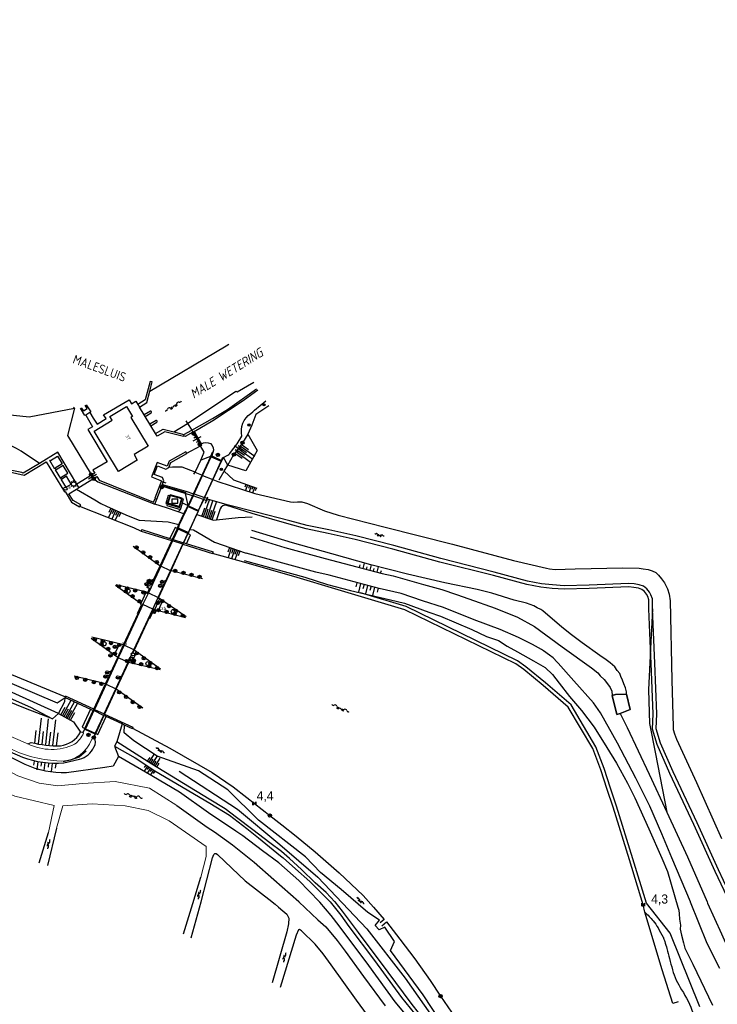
# Model space of a CAD drawing. Header units: millimetres. Extents: x 149344 to 154519, y 463794 to 476271.
# Tile 10 of 70: x 151473 to 151665, y 465972 to 466243. Entities that reach past the tile are written whole.
import ezdxf
from ezdxf.enums import TextEntityAlignment as Align

# ---------------------------------------------------------------- set-up
doc = ezdxf.new("R2010")
doc.units = ezdxf.units.MM
doc.header["$LTSCALE"] = 4
doc.layers.get('0').update_dxf_attribs({"color": 252, "linetype": 'CONTINUOUS'})
for name, color, linetype in [('Gebouw', 252, 'CONTINUOUS'), ('Huisnummer', 252, 'CONTINUOUS'), ('Kilometrering', 252, 'CONTINUOUS'), ('Straatnaam', 252, 'CONTINUOUS'), ('symbool talud', 252, 'CONTINUOUS'), ('symbool water', 252, 'CONTINUOUS'), ('Topografie', 252, 'CONTINUOUS'), ('Waternaam', 252, 'CONTINUOUS')]:
    doc.layers.add(name, color=color, linetype=linetype)
doc.styles.add('ISO', font='ISO')
doc.styles.add('rtw_iso', font='iso-rtw.shx')

# ---------------------------------------------------------------- blocks, each defined once
blk = doc.blocks.new('water6')
at = {"linetype": 'Continuous'}
for centre, start, end in [((0.16, 1.47), 129.7446, 230.2554), ((-0.47, 2.22), 309.7446, 50.2554), ((-0.47, 0.72), 309.7446, 50.2554), ((0.49, 0), 129.7446, 230.2554), ((-0.14, 0.75), 309.7446, 50.2554), ((0.16, -1.51), 129.7446, 230.2554), ((-0.47, -0.76), 309.7446, 50.2554), ((-0.47, -2.26), 309.7446, 50.2554), ((-0.14, -0.75), 309.7446, 50.2554)]:
    blk.add_arc(centre, 0.488, start, end, dxfattribs=at)
blk = doc.blocks.new('talud')
for p, q in [((0, 0.75), (0.5, 0.75)), ((0, 0.5), (1, 0.5)), ((0, 0.25), (0.5, 0.25)), ((0, 0), (1, 0)), ((0, -0.25), (0.5, -0.25)), ((0, -0.5), (1, -0.5)), ((0, -0.75), (0.5, -0.75))]:
    blk.add_line(p, q)
blk = doc.blocks.new('water4')
at = {"linetype": 'Continuous'}
for centre, start, end in [((-0.01, 0.75), 129.7446, 230.2554), ((-0.32, 1.12), 309.7446, 50.2554), ((-0.32, 0.37), 309.7446, 50.2554), ((0.32, 0.01), 129.7446, 230.2554), ((0, 0.38), 309.7446, 50.2554), ((-0.01, -0.74), 129.7446, 230.2554), ((-0.32, -0.37), 309.7446, 50.2554), ((-0.32, -1.12), 309.7446, 50.2554), ((0, -0.37), 309.7446, 50.2554)]:
    blk.add_arc(centre, 0.244, start, end, dxfattribs=at)
blk = doc.blocks.new('DRHEK')
at = {"linetype": 'Continuous'}
for p, q in [((1.25, 0), (-1.25, 0)), ((-0.5, 0.7), (0.5, 0.7)), ((-0.5, -0.7), (0.5, -0.7))]:
    blk.add_line(p, q, dxfattribs=at)
blk = doc.blocks.new('sirene')
at = {"color": 0}
blk.add_circle((0, 0), 0.45, dxfattribs=at)
at = {"style": 'ISO'}
blk.add_attdef('SIRENE', (0.7, 0), '', height=0.9, dxfattribs=at)
blk = doc.blocks.new('camera')
at = {"color": 0}
blk.add_circle((0, 0), 0.45, dxfattribs=at)
at = {"style": 'ISO'}
blk.add_attdef('CAMERA', (0.7, 0), '', height=0.9, dxfattribs=at)
blk = doc.blocks.new('paal')
for radius in [0.45, 0.2]:
    blk.add_circle((0, 0), radius)
blk = doc.blocks.new('lichtmast')
for p, q in [((-0.6, 0), (-1, 0)), ((-0.71, 0.71), (-0.42, 0.42)), ((0, 0.6), (0, 1)), ((0.42, 0.42), (0.71, 0.71)), ((0.6, 0), (1, 0)), ((-0.42, -0.42), (-0.71, -0.71)), ((0, -0.6), (0, -1)), ((0.42, -0.42), (0.71, -0.71))]:
    blk.add_line(p, q)
blk.add_circle((0, 0), 0.6)
blk = doc.blocks.new('kilometerpaal')
for p, q in [((-0.44, 0.44), (0.44, -0.44)), ((-0.44, -0.44), (-0.44, 0.44)), ((0.44, 0.44), (-0.44, -0.44)), ((0.44, -0.44), (0.44, 0.44))]:
    blk.add_line(p, q)
at = {"style": 'rtw_iso'}
blk.add_attdef('KILOMETERPAAL', (0.59, 0.87), '', height=2.5, dxfattribs=at)
blk = doc.blocks.new('schk')
for p, q in [((0.86, 0.56), (-0.86, 0.56)), ((-0.86, 0.56), (-0.86, -0.56)), ((0.86, -0.56), (0.86, 0.56)), ((-0.86, -0.56), (0.86, -0.56))]:
    blk.add_line(p, q)
at = {"linetype": 'Continuous', "style": 'ISO', "flags": 10}
blk.add_attdef('CAI', text='', height=0.8, dxfattribs=at).set_placement((0, 0.1), align=Align.MIDDLE_CENTER)
blk = doc.blocks.new('boom')
for radius in [0.315, 0.225, 0.135]:
    blk.add_circle((0, 0), radius)
blk = doc.blocks.new('afsluiter')
at = {"color": 0}
blk.add_circle((0, 0), 0.45, dxfattribs=at)
at = {"style": 'ISO'}
blk.add_attdef('AFSLUITER', (0.7, 0), '', height=0.9, dxfattribs=at)
blk = doc.blocks.new('verkeersbord')
for p, q in [((0.5, 0.32), (-0.5, 0.32)), ((-0.5, 0.32), (0, -0.6)), ((0, -0.6), (0.5, 0.32))]:
    blk.add_line(p, q)
blk = doc.blocks.new('verkeerslicht')
blk.add_circle((0, 0), 0.6)
blk = doc.blocks.new('zinkerbord')
at = {"color": 0}
blk.add_circle((0, 0), 0.45, dxfattribs=at)
at = {"style": 'ISO'}
blk.add_attdef('ZINKERBORD', (0.7, 0), '', height=0.9, dxfattribs=at)
blk = doc.blocks.new('aanduidingsbord')
for p, q in [((-0.81, -0.33), (0, 0)), ((-1.45, -0.5), (-1.01, -0.5))]:
    blk.add_line(p, q)
at = {"color": 0}
blk.add_circle((-1.23, -0.5), 0.45, dxfattribs=at)

msp = doc.modelspace()

# ---------------------------------------------------------------- linework, layer by layer
at = {"layer": 'Gebouw'}
for points in [[(151508.48, 466125.25), (151504.61, 466122.92), (151505.5, 466121.39), (151500.32, 466118.3), (151493.64, 466129.39), (151498.59, 466132.37), (151497.95, 466133.44), (151502.55, 466136.2), (151504.22, 466133.41), (151503.74, 466133.13), (151508.48, 466125.25)], [(151514.02, 466109.55), (151514.64, 466111.68), (151517.64, 466110.86), (151517.01, 466108.71), (151514.02, 466109.55)], [(151641.1, 466052.88), (151638.38, 466051.75), (151637.42, 466051.51), (151636.12, 466056.75), (151637.09, 466056.99), (151640.06, 466057.05), (151641.1, 466052.88)]]:
    msp.add_lwpolyline(points, dxfattribs=at)
at = {"layer": 'Topografie'}
for p, q in [((151512.36, 466082.65), (151511.34, 466080.19)), ((151499.33, 466068.21), (151500.53, 466070.59))]:
    msp.add_line(p, q, dxfattribs=at)
for points in [[(152884.8, 465087.49, 0), (152892.81, 465082.89, 0.000005)], [(151529.2, 466122.16), (151530.03, 466122.58, 0.172823), (151531.18, 466123.56), (151533.02, 466125.88), (151534.28, 466128.04, -0.317949), (151536.75, 466134.27, -0.013346), (151540.88, 466137.7)], [(151507.65, 466133.42), (151509.33, 466134.46, 0.858426), (151509.12, 466134.85), (151507.4, 466133.84)], [(151509.2, 466130.86), (151510.89, 466131.88, 0.888127), (151510.66, 466132.27), (151508.95, 466131.27)], [(151523.09, 466125.87, -0.279144), (151525.67, 466125.96, -0.359977), (151526.28, 466123.48)], [(151500.38, 466039.9), (151498.83, 466037.3), (151496.6, 466036.9), (151486, 466035.45, -0.112811), (151474.7, 466037.72), (151469.73, 466040.17), (151459.6, 466045.56), (151457.76, 466046.87), (151459.81, 466045.91), (151470.32, 466041.28), (151473.88, 466039.73, 0.107063), (151485.32, 466038.2), (151489.64, 466039.17, 0.229229), (151493.58, 466042.54, 0.293374), (151493.59, 466045.21)], [(151475.4, 466043.46), (151476.33, 466043.8, 0.069429), (151484.35, 466042.89, 0.232298), (151489.92, 466046.6)], [(151645.12, 465997.17, -0.031316), (151647.41, 465994.75, -0.044197), (151648.76, 465992.81, -0.004903), (151650.17, 465990.3, -0.040724), (151650.31, 465989.98, -0.008685), (151650.61, 465989.09, -0.003917), (151651.21, 465987.11, -0.013882), (151651.93, 465984.37, 0.01242), (151652.74, 465981.31, 0.074184), (151655.25, 465975.82, -0.062057), (151658.4, 465969.34, -0.015654)]]:
    msp.add_lwpolyline(points, format="xyb", dxfattribs=at)
for points in [[(151508.96, 466140.34), (151529.97, 466152.84), (151530.72, 466153.3)], [(151478.61, 466120.52), (151473.53, 466123.91), (151472.29, 466124.57), (151469.37, 466126.12), (151466.84, 466127.23), (151464.68, 466127.77), (151456.55, 466129.64), (151441.97, 466133), (151429.93, 466135.87), (151421.11, 466137.58), (151407.12, 466140.11), (151389.42, 466143.29), (151378.43, 466145.26), (151372.32, 466145.52)], [(151509.64, 466142.9), (151509.09, 466143.06), (151507.7, 466137.95), (151505.7, 466136.75)], [(151505.7, 466136.75), (151506.09, 466136), (151508.14, 466137.28), (151508.96, 466140.34)], [(151508.96, 466140.34), (151509.64, 466142.9)], [(151520.48, 466129.61), (151526.23, 466132.88), (151530.32, 466135.34), (151538.32, 466141.03)], [(151538.69, 466140.64), (151534.64, 466137.76), (151526.29, 466132.19), (151521.17, 466129.23)], [(151532.63, 466140.34), (151533.01, 466140.22), (151537.53, 466142.84)], [(151492.41, 466134.48), (151493.38, 466132.94), (151494.46, 466131.35), (151496.97, 466132.84), (151496.22, 466133.88), (151503.23, 466138.02), (151503.93, 466136.87), (151505.15, 466137.59), (151505.7, 466136.75)], [(151491.33, 466133.81), (151491.08, 466133.66), (151489.87, 466135.68)], [(151490.1, 466135.84), (151490.67, 466135), (151491.71, 466135.65), (151491.17, 466136.49)], [(151491.41, 466136.64), (151492.68, 466134.65), (151492.41, 466134.48)], [(151507.4, 466133.84), (151506.09, 466135.99)], [(151492.41, 466134.48), (151491.33, 466133.81)], [(151491.33, 466133.81), (151493.19, 466130.61), (151491.89, 466129.81), (151497.2, 466120.99), (151493.3, 466118.62), (151493.8, 466117.82), (151492.92, 466117.28)], [(151507.65, 466133.42), (151507.4, 466133.84)], [(151508.95, 466131.27), (151507.65, 466133.42)], [(151509.2, 466130.86), (151508.95, 466131.27)], [(151510.51, 466128.71), (151509.2, 466130.86)], [(151510.51, 466128.71), (151512.6, 466129.93), (151515.58, 466129.16)], [(151515.58, 466129.16), (151519.31, 466131.48)], [(151518.3, 466128.44), (151520.48, 466129.61)], [(151510.94, 466128), (151510.51, 466128.71)], [(151518.21, 466128.05), (151518.18, 466127.91), (151513.04, 466129.24), (151510.94, 466128)], [(151515.58, 466129.16), (151518.3, 466128.46), (151518.3, 466128.44)], [(151520.78, 466129.13), (151518.67, 466127.92), (151518.21, 466128.05)], [(151518.3, 466128.44), (151518.21, 466128.05)], [(151521.17, 466129.23), (151521.11, 466129.32), (151520.78, 466129.13)], [(151521.07, 466128.66), (151522.67, 466125.77)], [(151521.17, 466129.23), (151523.09, 466125.87)], [(151535.95, 466128.58), (151538.53, 466124.03), (151535.33, 466118.43), (151530.39, 466120.06)], [(151519.12, 466123.29), (151522.88, 466125.39)], [(151522.88, 466125.39), (151523.24, 466125.59), (151523.09, 466125.87)], [(151534.42, 466126.21), (151532.08, 466122.94)], [(151483.67, 466123.57), (151478.61, 466120.52)], [(151488.86, 466114.8), (151483.67, 466123.57)], [(151519.12, 466123.29), (151518.89, 466123.73), (151514.24, 466121.17), (151513.73, 466119.78), (151510.96, 466120.77), (151509.45, 466116.82), (151512.18, 466115.77), (151510.32, 466110.92), (151510.44, 466110.87)], [(151514.18, 466119.35), (151514.71, 466120.74), (151519.17, 466123.2), (151519.12, 466123.29)], [(151525.63, 466122.43), (151522.95, 466121.43)], [(151523.33, 466117.29), (151525.7, 466122.4)], [(151523.49, 466117.23), (151525.85, 466122.33)], [(151526.28, 466123.48), (151526.14, 466123.53), (151525.63, 466122.43)], [(151525.63, 466122.43), (151525.7, 466122.4)], [(151525.7, 466122.4), (151525.85, 466122.33)], [(151525.97, 466122.58), (151525.85, 466122.33)], [(151525.85, 466122.33), (151528.58, 466121.09)], [(151526.28, 466123.48), (151525.97, 466122.58)], [(151525.97, 466122.58), (151528.69, 466121.32)], [(151528.58, 466121.09), (151528.69, 466121.32)], [(151528.62, 466121.07), (151528.7, 466121.05), (151529.2, 466122.16)], [(151528.69, 466121.32), (151529.06, 466122.22), (151529.2, 466122.16)], [(151530.39, 466120.06), (151529.2, 466122.16)], [(151463.03, 466120.01), (151463.02, 466119.79), (151470.39, 466118.17), (151474.39, 466117.3), (151480.48, 466120.94), (151485.46, 466112.7), (151485.66, 466112.82), (151487.41, 466109.86), (151489.65, 466108.58), (151489.69, 466108.65)], [(151478.61, 466120.52), (151474.08, 466117.8), (151473.7, 466117.98), (151470.53, 466118.67), (151463.11, 466120.28), (151463.03, 466120.01)], [(151512.66, 466115.36), (151512.82, 466115.77), (151512.44, 466116.6), (151510.14, 466117.49), (151511.02, 466119.84), (151513.38, 466118.97), (151514.18, 466119.35)], [(151521.43, 466118.13), (151517.85, 466119.51), (151515.2, 466119.48), (151514.18, 466119.35)], [(151526.27, 466116.09), (151528.58, 466121.09)], [(151528.62, 466121.07), (151526.31, 466116.08)], [(151528.58, 466121.09), (151528.62, 466121.07)], [(151492.92, 466117.28), (151488.86, 466114.8)], [(151489.4, 466113.88), (151493.47, 466116.38)], [(151492.81, 466117.46), (151492.92, 466117.28)], [(151492.92, 466117.28), (151493.47, 466116.38)], [(151493.47, 466116.38), (151494.34, 466116.92), (151495, 466115.88), (151509.93, 466109.87), (151510.44, 466110.87)], [(151493.47, 466116.38), (151493.55, 466116.24)], [(151520.96, 466112.16), (151523.33, 466117.29)], [(151521.11, 466112.11), (151523.49, 466117.23)], [(151521.83, 466117.97), (151521.43, 466118.13)], [(151523.98, 466111.15), (151526.27, 466116.09)], [(151526.31, 466116.08), (151524.02, 466111.14)], [(151529.39, 466118.4), (151531.98, 466115.96), (151538.35, 466113.71)], [(151489.69, 466108.65), (151489.98, 466109.12), (151487.86, 466110.31), (151486.71, 466112.15), (151488.74, 466113.41)], [(151488.74, 466113.41), (151489.43, 466113.84), (151489.4, 466113.88)], [(151488.74, 466113.41), (151493.79, 466110.49), (151495.44, 466109.53), (151497.07, 466108.78), (151501.55, 466106.73), (151502.98, 466106.08), (151506.02, 466104.95)], [(151489.4, 466113.88), (151488.86, 466114.8)], [(151510.87, 466110.71), (151511.96, 466113.53), (151512.23, 466114.23)], [(151512.23, 466114.23), (151512.3, 466114.41)], [(151518.7, 466112.27), (151512.23, 466114.23)], [(151512.3, 466114.41), (151512.42, 466114.72)], [(151512.42, 466114.72), (151512.66, 466115.36)], [(151512.42, 466114.72), (151518.85, 466112.86), (151520.96, 466112.16)], [(151510.37, 466109.32), (151510.87, 466110.71)], [(151510.44, 466110.87), (151510.87, 466110.71)], [(151514.43, 466111.59), (151513.75, 466109.36)], [(151513.75, 466109.36), (151517.11, 466108.35), (151517.86, 466110.81)], [(151514.53, 466111.91), (151514.43, 466111.59)], [(151517.86, 466110.81), (151517.88, 466110.93), (151514.53, 466111.91)], [(151520.7, 466111.6), (151518.7, 466112.27)], [(151518.7, 466112.27), (151519.4, 466108.96)], [(151520.7, 466111.6), (151519.47, 466108.94)], [(151520.85, 466111.56), (151519.6, 466108.87)], [(151520.96, 466112.16), (151520.7, 466111.6)], [(151520.85, 466111.56), (151520.7, 466111.6)], [(151521.11, 466112.11), (151520.85, 466111.56)], [(151523.72, 466110.6), (151520.85, 466111.56)], [(151520.96, 466112.16), (151521.11, 466112.11)], [(151521.11, 466112.11), (151523.98, 466111.15)], [(151522.33, 466107.59), (151523.72, 466110.6)], [(151522.37, 466107.57), (151523.77, 466110.59)], [(151523.72, 466110.6), (151523.98, 466111.15)], [(151523.77, 466110.59), (151523.72, 466110.6)], [(151523.77, 466110.59), (151524.02, 466111.14)], [(151523.77, 466110.59), (151524.54, 466110.33), (151524.71, 466110.28), (151524.86, 466110.65)], [(151523.98, 466111.15), (151524.02, 466111.14)], [(151524.86, 466110.65), (151524.92, 466110.84), (151524.74, 466110.9), (151524.02, 466111.14)], [(151537.83, 466112.23), (151547.64, 466109.97), (151548.42, 466109.9), (151549.59, 466109.98), (151550.79, 466109.91), (151552.34, 466109.47), (151556.98, 466107.49), (151560.76, 466106.25), (151573.69, 466103.03), (151592.19, 466098.29), (151609, 466093.82), (151618.06, 466091.68), (151618.89, 466091.56), (151620.47, 466091.37), (151625.97, 466091.54), (151639.07, 466091.78), (151643.6, 466091.73), (151644.7, 466091.56), (151646.03, 466091.36), (151647.11, 466090.99), (151648.16, 466090.5), (151648.89, 466089.75), (151649.74, 466088.78), (151650.52, 466087.68), (151651.41, 466086.01), (151651.82, 466084.56), (151652.12, 466082.78), (151652.6, 466060.89), (151652.94, 466048.08), (151652.97, 466047.33), (151653.3, 466046.16), (151653.88, 466044.73), (151659.34, 466032.82), (151666.19, 466017.42)], [(151504.54, 466102.79), (151489.69, 466108.65)], [(151516.73, 466107.16), (151513.57, 466108.27), (151510.37, 466109.32)], [(151516.73, 466107.16), (151517.39, 466107.82)], [(151517.12, 466103.68), (151519.04, 466107.76)], [(151519.4, 466108.96), (151517.92, 466109.58)], [(151518.32, 466106.62), (151518.89, 466107.85)], [(151519.4, 466108.96), (151518.89, 466107.85)], [(151518.89, 466107.85), (151519.04, 466107.76)], [(151519.04, 466107.76), (151519.52, 466108.69)], [(151519.47, 466108.94), (151519.4, 466108.96)], [(151519.47, 466108.94), (151519.6, 466108.87)], [(151519.6, 466108.87), (151519.52, 466108.69)], [(151519.52, 466108.69), (151522.24, 466107.41)], [(151519.6, 466108.87), (151522.33, 466107.59)], [(151538.25, 466107.07), (151530.21, 466109.15)], [(151518.32, 466106.62), (151516.73, 466107.16)], [(151516.95, 466103.75), (151518.32, 466106.62)], [(151521.84, 466106.48), (151519.93, 466102.38)], [(151519.99, 466102.32), (151521.91, 466106.43)], [(151522.24, 466107.41), (151521.84, 466106.48)], [(151521.84, 466106.48), (151521.91, 466106.43)], [(151521.91, 466106.43), (151522.43, 466107.54), (151522.37, 466107.57)], [(151521.91, 466106.43), (151526.46, 466104.88), (151527.28, 466104.97)], [(151522.24, 466107.41), (151522.33, 466107.59)], [(151522.33, 466107.59), (151522.37, 466107.57)], [(151527.28, 466104.97), (151533.22, 466105.66), (151537.13, 466105.8)], [(151647.26, 466080.53), (151647.22, 466083.24), (151646.81, 466084.34), (151646.38, 466085.13), (151645.7, 466086.03), (151644.75, 466086.73), (151643.62, 466087.15), (151642.2, 466087.39), (151640.72, 466087.53), (151629.82, 466087.08), (151622.94, 466086.9), (151619.74, 466087.11), (151616.68, 466087.42), (151612.88, 466088.16), (151603.71, 466090.61), (151589.04, 466094.35), (151576.09, 466097.92), (151565.64, 466100.57), (151558.23, 466102.21), (151552.2, 466103.46), (151547.51, 466104.72), (151538.25, 466107.07)], [(151506.02, 466104.95), (151514.01, 466104.42), (151516.95, 466103.75)], [(151506.68, 466101.84), (151506.8, 466102.33), (151514.47, 466099.86)], [(151516.45, 466102.62), (151515.88, 466102.9), (151514.47, 466099.86)], [(151515.16, 466099.65), (151516.53, 466102.6)], [(151516.71, 466102.52), (151515.35, 466099.59)], [(151516.45, 466102.62), (151516.95, 466103.75)], [(151516.53, 466102.6), (151516.45, 466102.62)], [(151516.53, 466102.6), (151516.71, 466102.52)], [(151516.81, 466102.73), (151516.71, 466102.52)], [(151516.71, 466102.52), (151519.39, 466101.26)], [(151516.81, 466102.73), (151517.12, 466103.68)], [(151519.5, 466101.49), (151516.81, 466102.73)], [(151516.95, 466103.75), (151517.12, 466103.68)], [(151519.93, 466102.38), (151519.5, 466101.49)], [(151519.99, 466102.32), (151519.93, 466102.38)], [(151514.98, 466099.25), (151506.68, 466101.84)], [(151514.47, 466099.86), (151515.16, 466099.65)], [(151514.98, 466099.25), (151515.16, 466099.65)], [(151515.16, 466099.65), (151515.35, 466099.59)], [(151519.39, 466101.26), (151518.21, 466098.7)], [(151518.26, 466098.68), (151519.44, 466101.24)], [(151519.06, 466098.43), (151520.17, 466100.89), (151519.51, 466101.2)], [(151519.5, 466101.49), (151519.39, 466101.26)], [(151519.39, 466101.26), (151519.44, 466101.24)], [(151519.44, 466101.24), (151519.51, 466101.2)], [(151519.51, 466101.2), (151519.99, 466102.32)], [(151519.99, 466102.32), (151520.99, 466102.22), (151526.78, 466098.82), (151535.43, 466095.85)], [(151536.56, 466100.36), (151546.07, 466097.38), (151557.22, 466094.35), (151572.9, 466090.24), (151575.9, 466089.63), (151584.22, 466087.24), (151589.3, 466085.87), (151593.33, 466084.49), (151596.74, 466083.33), (151603.93, 466080.68), (151610.1, 466078.26), (151614.81, 466075.65), (151622.42, 466070.13), (151630.42, 466064.32), (151632.18, 466062.9), (151632.86, 466062.15), (151633.92, 466061.1), (151634.85, 466059.96), (151635.63, 466058.91), (151636.08, 466057.91), (151636.12, 466056.75)], [(151640.06, 466057.05), (151640.06, 466057.73), (151639.83, 466058.83), (151639.35, 466059.95), (151639.02, 466060.93), (151638.49, 466061.9), (151638.24, 466062.78), (151637.51, 466063.6), (151636.85, 466064.57), (151635.62, 466065.69), (151634.47, 466066.51), (151632.78, 466067.71), (151627.94, 466071.23), (151624.95, 466073.35), (151622.34, 466075.46), (151617.09, 466080.02), (151616.52, 466080.32), (151615.56, 466080.81), (151614.56, 466081.33), (151612.55, 466082.1), (151609.2, 466082.93), (151603.01, 466084.83), (151598.98, 466085.84), (151590.07, 466087.67), (151579.8, 466090.03), (151569.76, 466092.66), (151559.01, 466095.66), (151548.19, 466098.71), (151536.98, 466102.04)], [(151511.79, 466092.39), (151511.45, 466092.56), (151504.38, 466097.64)], [(151511.79, 466092.39), (151514.98, 466099.25)], [(151515.16, 466099.19), (151511.96, 466092.31)], [(151514.65, 466091.01), (151518.02, 466098.3)], [(151518.08, 466098.28), (151514.71, 466090.98)], [(151515.16, 466099.19), (151514.98, 466099.25)], [(151515.35, 466099.59), (151515.16, 466099.19)], [(151518.02, 466098.3), (151515.16, 466099.19)], [(151515.35, 466099.59), (151518.21, 466098.7)], [(151518.21, 466098.7), (151518.02, 466098.3)], [(151518.08, 466098.28), (151518.02, 466098.3)], [(151518.08, 466098.28), (151518.26, 466098.68)], [(151518.08, 466098.28), (151526.24, 466095.72)], [(151518.21, 466098.7), (151518.26, 466098.68)], [(151519.06, 466098.43), (151518.26, 466098.68)], [(151526.24, 466095.72), (151526.43, 466096.12), (151519.06, 466098.43)], [(151665.81, 465981.7), (151662.33, 465988.52), (151657.71, 465999.86), (151657.66, 466000), (151652.61, 466012.1), (151649.85, 466018.69), (151646.49, 466026.31), (151642.67, 466034), (151637.58, 466043.56), (151632.98, 466051.97), (151630.97, 466054.71), (151625.59, 466060.77), (151621.26, 466065.62), (151621.04, 466065.9), (151619.88, 466067.04), (151618.93, 466067.79), (151617.22, 466068.98), (151616.72, 466069.36), (151614.26, 466070.75), (151610.4, 466072.68), (151605.34, 466074.83), (151598.17, 466077.48), (151589.77, 466080.87), (151584.01, 466082.77), (151578.12, 466084.74), (151572.01, 466086.16), (151558.32, 466089.75), (151554.63, 466090.61), (151535.43, 466095.85)], [(151508.41, 466085.04), (151508.89, 466086.09), (151508.18, 466086.43), (151508.81, 466087.84), (151508.43, 466088), (151508.6, 466088.41), (151509.73, 466087.95), (151511.79, 466092.39)], [(151511.96, 466092.31), (151508.55, 466084.97)], [(151511.96, 466092.31), (151511.79, 466092.39)], [(151514.65, 466091.01), (151511.96, 466092.31)], [(151534.91, 466093.81), (151551.64, 466089.24), (151557.85, 466087.27), (151564.16, 466085.58), (151566.87, 466084.95)], [(151511.26, 466083.69), (151514.65, 466091.01)], [(151514.71, 466090.98), (151511.32, 466083.65)], [(151514.71, 466090.98), (151514.65, 466091.01)], [(151523.44, 466088.76), (151514.79, 466090.94), (151514.71, 466090.98)], [(151506.51, 466081.95), (151506.31, 466082.07), (151499.55, 466086.91)], [(151499.7, 466087.25), (151507.78, 466085.27), (151508.17, 466085.15), (151508.41, 466085.04)], [(151294.55, 466071.58), (151294.57, 466071.82), (151297.71, 466075.08), (151303.47, 466076.57), (151314.48, 466078.87), (151326.53, 466081.66), (151335.23, 466082.32), (151344.05, 466083.73), (151351.58, 466084.9), (151359.91, 466085.09), (151371.37, 466084.62), (151380.06, 466083.14), (151385.23, 466083.27), (151391.66, 466083.11), (151402, 466082.26), (151410.67, 466080.79), (151419.45, 466078.71), (151425.2, 466077.53), (151433.66, 466075.15), (151441.64, 466072.01), (151452.12, 466068.13), (151465.28, 466062.35), (151483.43, 466054.71), (151485.63, 466056.14)], [(151506.51, 466081.95), (151506.73, 466082.42), (151507.88, 466084.95), (151508.28, 466084.77), (151508.41, 466085.04)], [(151508.55, 466084.97), (151507.15, 466081.96), (151507.02, 466081.69)], [(151508.41, 466085.04), (151508.55, 466084.97)], [(151508.55, 466084.97), (151511.26, 466083.69)], [(151509.77, 466080.48), (151511.26, 466083.69)], [(151511.32, 466083.65), (151511.22, 466083.43), (151511.6, 466083.24), (151510.25, 466080.28)], [(151511.26, 466083.69), (151511.32, 466083.65)], [(151511.32, 466083.65), (151511.62, 466083.51), (151518.96, 466078.42)], [(151660.24, 465971.13), (151652.1, 465991.33), (151645.63, 465999.58), (151641.81, 466011.83), (151637.32, 466026.27), (151635.72, 466031.19), (151633.93, 466036.62), (151631.67, 466042.57), (151624.83, 466054.1), (151617.81, 466060.19), (151612.44, 466064.62), (151610.13, 466066.25), (151579.44, 466081.16), (151566.87, 466084.95)], [(151566.87, 466084.95), (151575.13, 466083.02), (151579.06, 466082.07), (151585.75, 466079.6), (151588.88, 466078.56), (151597.58, 466074.85), (151601.54, 466072.96), (151604.9, 466071.8), (151607.28, 466070.31), (151610.09, 466068.67), (151614.51, 466066.27), (151617.72, 466064.38), (151619.75, 466062.49), (151621.56, 466060.07), (151624.43, 466056.41), (151627.75, 466052.57), (151631.2, 466047.98), (151634.7, 466042.42), (151637.38, 466038.15), (151640.38, 466032.58), (151642.38, 466028.54), (151646.24, 466020.08), (151649.83, 466011.98), (151651.4, 466008.34), (151654.25, 465998.54), (151654.45, 465997.69), (151654.59, 465996.71), (151654.72, 465995.24), (151654.96, 465993.54), (151654.85, 465992.44), (151655.18, 465990.81), (151655.75, 465988.67), (151656.16, 465987.27), (151658.35, 465982.86), (151663.79, 465971.62)], [(151501.71, 466070.6), (151505.72, 466079.24), (151505.53, 466079.29), (151506.62, 466081.67), (151506.51, 466081.95)], [(151507.02, 466081.69), (151501.87, 466070.52)], [(151507.02, 466081.69), (151506.66, 466081.85), (151506.51, 466081.95)], [(151509.77, 466080.48), (151507.02, 466081.69)], [(151504.57, 466069.24), (151509.77, 466080.48)], [(151510.25, 466080.28), (151510.22, 466080.22), (151509.96, 466080.13), (151508.82, 466077.75), (151508.64, 466077.85), (151504.67, 466069.19)], [(151510.25, 466080.28), (151510.16, 466080.31), (151509.77, 466080.48)], [(151518.8, 466078.07), (151510.25, 466080.28)], [(151647.26, 466080.53), (151646.71, 466069.58)], [(151683.77, 465969.64), (151677.03, 465983.39), (151669.5, 465999.99), (151669.49, 466000), (151665.38, 466008.76), (151659.49, 466021.69), (151652.92, 466035.72), (151649.46, 466043.56), (151648.21, 466047.58), (151648.42, 466051.64), (151647.85, 466065.57), (151647.26, 466080.53)], [(151501.71, 466070.6), (151501.45, 466070.72), (151493.02, 466072.72)], [(151500.12, 466067.16), (151499.89, 466067.31), (151492.85, 466072.36)], [(151500.12, 466067.16), (151501.71, 466070.6)], [(151501.87, 466070.52), (151500.43, 466067.41), (151500.28, 466067.08)], [(151501.87, 466070.52), (151501.77, 466070.57), (151501.71, 466070.6)], [(151504.57, 466069.24), (151501.87, 466070.52)], [(151496.78, 466059.94), (151500.12, 466067.16)], [(151500.28, 466067.08), (151500.18, 466067.12), (151500.12, 466067.16)], [(151503, 466065.86), (151504.41, 466068.9), (151504.57, 466069.24)], [(151504.67, 466069.19), (151504.31, 466068.4), (151505.01, 466068.09), (151504.39, 466066.66), (151504.75, 466066.52), (151504.58, 466066.09), (151503.45, 466066.6), (151503.09, 466065.82)], [(151504.67, 466069.19), (151504.65, 466069.2), (151504.57, 466069.24)], [(151511.91, 466063.92), (151504.67, 466069.19)], [(151646.71, 466069.58), (151646.62, 466067.64), (151646.19, 466058.26), (151646.43, 466049.03), (151648.07, 466040.63), (151651.2, 466024.6)], [(151500.28, 466067.08), (151496.93, 466059.87)], [(151499.61, 466058.57), (151503, 466065.86)], [(151503.09, 466065.82), (151499.71, 466058.52)], [(151503, 466065.86), (151500.28, 466067.08)], [(151503.09, 466065.82), (151503, 466065.86)], [(151511.83, 466063.75), (151503.09, 466065.82)], [(151488.16, 466062.14), (151496.03, 466060.21), (151496.64, 466060.01), (151496.78, 466059.94)], [(151462.97, 466059.3), (151476.16, 466053.47), (151482.2, 466050.27), (151474.77, 466053.09), (151463.22, 466057.79)], [(151483.86, 466051.75), (151464.08, 466060.66)], [(151493.54, 466052.96), (151496.78, 466059.94)], [(151496.93, 466059.87), (151493.69, 466052.89)], [(151496.78, 466059.94), (151496.93, 466059.87)], [(151496.93, 466059.87), (151499.61, 466058.57)], [(151485.74, 466056.37), (151485.63, 466056.14)], [(151493.54, 466052.96), (151485.8, 466056.56), (151485.74, 466056.37)], [(151496.4, 466051.64), (151499.61, 466058.57)], [(151499.71, 466058.52), (151496.5, 466051.59)], [(151499.61, 466058.57), (151499.71, 466058.52)], [(151499.71, 466058.52), (151499.98, 466058.39), (151507.05, 466053.31)], [(151640.06, 466057.05), (151637.09, 466056.99), (151636.12, 466056.75)], [(151636.12, 466056.75), (151637.42, 466051.51), (151638.38, 466051.75)], [(151638.38, 466051.75), (151641.1, 466052.88), (151640.06, 466057.05)], [(151483.86, 466051.75), (151485.56, 466055.09), (151485.63, 466056.14)], [(151485.63, 466056.14), (151492.64, 466052.96)], [(151482.2, 466050.27), (151483.86, 466051.75)], [(151483.86, 466051.75), (151487.93, 466049.47), (151489.92, 466046.6)], [(151492.64, 466052.96), (151490.31, 466048.01), (151491.03, 466047.65)], [(151491.08, 466047.65), (151493.38, 466052.6)], [(151493.52, 466052.54), (151491.22, 466047.58)], [(151492.64, 466052.96), (151493.38, 466052.6)], [(151493.38, 466052.6), (151493.54, 466052.96)], [(151493.52, 466052.54), (151493.38, 466052.6)], [(151493.69, 466052.89), (151493.52, 466052.54)], [(151496.22, 466051.25), (151493.52, 466052.54)], [(151493.54, 466052.96), (151493.69, 466052.89)], [(151493.69, 466052.89), (151496.4, 466051.64)], [(151496.22, 466051.25), (151493.94, 466046.34)], [(151496.33, 466051.2), (151494.06, 466046.31)], [(151494.08, 466046.3), (151494.69, 466046.01), (151496.98, 466050.89)], [(151496.4, 466051.64), (151496.22, 466051.25)], [(151496.33, 466051.2), (151496.22, 466051.25)], [(151496.33, 466051.2), (151496.5, 466051.59)], [(151496.98, 466050.89), (151496.33, 466051.2)], [(151496.4, 466051.64), (151496.5, 466051.59)], [(151496.5, 466051.59), (151504.32, 466047.96), (151504.22, 466047.69)], [(151501.33, 466048.9), (151496.98, 466050.89)], [(151638.38, 466051.75), (151640.28, 466047.87), (151646.37, 466035.11), (151651.2, 466024.6)], [(151501.33, 466048.9), (151499.85, 466044.01)], [(151501.97, 466048.55), (151501.33, 466048.9)], [(151589.31, 465966.67), (151584.15, 465974.43), (151575.19, 465986.61), (151576.3, 465989.07), (151573.62, 465993.02), (151572.01, 465992.26), (151570.98, 465993.46), (151572.12, 465994.95), (151568.89, 465997.04), (151561.6, 466003.34), (151555.89, 466008.06), (151551.74, 466012.4), (151538.88, 466022.45), (151530.4, 466030.75), (151522.34, 466036.01), (151510.98, 466039.99), (151504.51, 466044.24), (151501.94, 466046.45), (151501.97, 466048.55)], [(151504.22, 466047.69), (151504.17, 466047.56), (151501.97, 466048.55)], [(151490.51, 466046.57), (151489.92, 466046.6)], [(151491.03, 466047.65), (151490.51, 466046.57)], [(151490.51, 466046.57), (151490.63, 466046.49)], [(151491.08, 466047.65), (151491.03, 466047.65)], [(151491.13, 466047.4), (151491.05, 466047.38)], [(151491.08, 466047.65), (151491.22, 466047.58)], [(151491.22, 466047.58), (151491.13, 466047.4)], [(151491.22, 466047.58), (151493.94, 466046.34)], [(151493.59, 466045.21), (151494.07, 466046.28)], [(151493.94, 466046.34), (151493.84, 466046.12)], [(151493.94, 466046.34), (151494.05, 466046.28)], [(151494.06, 466046.31), (151494.05, 466046.28)], [(151494.08, 466046.3), (151494.05, 466046.28)], [(151494.05, 466046.28), (151494.07, 466046.28)], [(151494.06, 466046.31), (151494.08, 466046.3)], [(151494.07, 466046.28), (151494.08, 466046.3)], [(151493.44, 466045.27), (151493.59, 466045.21)], [(151499.85, 466044.01), (151499.26, 466042.74)], [(151583.19, 465969.21), (151580.82, 465972.09), (151574.5, 465980.62), (151566.4, 465991.56), (151561.98, 465997.38), (151559.93, 465999.94), (151559.88, 466000), (151557.43, 466002.59), (151554.46, 466005.21), (151550.64, 466008.87), (151547.35, 466011.91), (151545.17, 466013.85), (151542, 466016.16), (151537.31, 466019.74), (151532.84, 466023.2), (151529.65, 466025.56), (151525.24, 466028.17), (151509.5, 466037.87), (151499.85, 466044.01)], [(151491.47, 466041.36), (151489.53, 466039.74)], [(151499.26, 466042.74), (151500.38, 466039.9)], [(151499.26, 466042.74), (151504.88, 466039.61), (151510.32, 466035.96), (151525.49, 466027.09), (151530.86, 466023.84), (151535.63, 466020.18), (151538.82, 466017.57), (151544.87, 466012.65), (151545.6, 466012.1), (151549.04, 466009.09), (151552.96, 466005.6), (151558.41, 466000.15), (151558.53, 466000), (151561.46, 465996.35), (151563.69, 465993.24), (151570.72, 465983.84), (151578.2, 465973.67), (151582.95, 465967.83)], [(151487.08, 466038.97), (151485.13, 466038.49)], [(151489.53, 466039.74), (151487.08, 466038.97)], [(151581.69, 465966.27), (151576.44, 465972.48), (151569.18, 465982.51), (151561.06, 465993.42), (151558.81, 465996.23), (151555.76, 465999.91), (151555.67, 466000), (151549.93, 466005.84), (151544.46, 466010.67), (151539.91, 466014), (151534.52, 466018.13), (151532.66, 466019.37), (151525.13, 466024.44), (151517.12, 466030.13), (151509.53, 466034.61), (151500.38, 466039.9)], [(151516.4, 466026.44), (151524.77, 466020.51), (151526.78, 466019.19), (151531.7, 466015.66), (151537.65, 466010.91), (151543.1, 466006.16), (151549.96, 466000.03), (151549.99, 466000), (151555.22, 465995.02), (151557.34, 465993.07), (151560.49, 465989.31), (151562.74, 465986.41), (151567.75, 465979.42), (151573.7, 465971.36)], [(151651.2, 466024.6), (151656.86, 466012.39), (151662.25, 466000), (151662.42, 465999.6), (151666.21, 465991.2), (151670.03, 465982.76), (151673.52, 465975.4), (151675.45, 465971.72)], [(151478.52, 466010.67), (151481.08, 466019.03)], [(151483.3, 466020.26), (151480.8, 466009.98)], [(151520.3, 465990.05), (151523.07, 466000), (151523.07, 466000.01), (151526.19, 466012.08), (151526.39, 466012.56), (151526.54, 466012.98), (151526.86, 466013.29), (151527.23, 466013.31), (151527.61, 466013.04), (151531.48, 466009.26), (151535.2, 466005.74), (151542.53, 466000.1), (151542.65, 466000), (151543.4, 465999.38), (151544.34, 465998.51), (151545.57, 465997.47), (151546.65, 465996.55), (151547.19, 465995.51), (151547.15, 465993.93), (151546.62, 465991.7), (151542.59, 465977.67)], [(151518.24, 465991.19), (151520.76, 465999.56), (151522.95, 466006.76)], [(151573.35, 465921.34), (151576.68, 465933.14), (151581.08, 465948.61), (151581.58, 465952.41), (151581.67, 465953.32), (151581.61, 465953.89), (151574.58, 465961.36), (151571.09, 465965.74), (151565.8, 465972.97), (151558.8, 465982.67), (151556.65, 465985.66), (151554.4, 465988.34), (151550.72, 465992.04), (151550.11, 465992.36), (151549.84, 465992.3), (151549.23, 465990.8), (151544.84, 465976.42)]]:
    msp.add_lwpolyline(points, dxfattribs=at)
at = {"layer": 'Topografie', "flags": 128}
for points in [[(151519.31, 466131.48), (151532.63, 466140.34)], [(151467, 466134.23), (151474.93, 466133.43), (151475.72, 466133.35), (151488.27, 466135.69)], [(151488.27, 466135.69), (151486.31, 466128.19), (151492.81, 466117.46)], [(151488.27, 466135.69), (151487.93, 466135.99)], [(151541.73, 466136.39), (151538.13, 466133.97), (151537.01, 466131.07), (151535.95, 466128.58)], [(151518.83, 466132.24), (151519.31, 466131.48)], [(151519.31, 466131.48), (151520.48, 466129.61)], [(151520.48, 466129.61), (151520.78, 466129.13)], [(151520.78, 466129.13), (151521.07, 466128.66)], [(151535.95, 466128.58), (151534.42, 466126.21)], [(151522.88, 466125.39), (151522.67, 466125.77)], [(151522.95, 466121.43), (151523.86, 466123.64), (151522.88, 466125.39)], [(151521.43, 466118.13), (151521.55, 466118.32), (151522.95, 466121.43)], [(151530.39, 466120.06), (151532.08, 466122.94)], [(151529.39, 466118.4), (151530.39, 466120.06)], [(151493.55, 466116.24), (151494.66, 466115.48), (151510.37, 466109.32)], [(151521.04, 466117.56), (151521.43, 466118.13)], [(151521.83, 466117.97), (151523.16, 466117.36), (151523.33, 466117.29)], [(151523.33, 466117.29), (151523.49, 466117.23)], [(151523.49, 466117.23), (151526.27, 466116.09)], [(151526.27, 466116.09), (151526.31, 466116.08)], [(151526.31, 466116.08), (151527.63, 466115.54), (151537.83, 466112.23)], [(151528.06, 466115.97), (151529.39, 466118.4)], [(151512.12, 466114.46), (151512.3, 466114.41)], [(151512.3, 466114.41), (151518.82, 466112.52)], [(151512.66, 466115.36), (151512.47, 466115.43)], [(151513.41, 466115.08), (151512.66, 466115.36)], [(151514.43, 466111.59), (151514.03, 466111.71), (151513.36, 466109.46), (151513.75, 466109.36)], [(151517.92, 466109.58), (151518.25, 466110.7), (151517.86, 466110.81)], [(151524.28, 466109.59), (151524.54, 466110.33), (151524.74, 466110.9), (151524.9, 466111.33)], [(151530.21, 466109.15), (151524.86, 466110.65)], [(151513.75, 466109.36), (151513.64, 466108.97), (151517.39, 466107.82)], [(151517.39, 466107.82), (151517.92, 466109.58)], [(151506.68, 466101.84), (151504.54, 466102.79)], [(151534.79, 466093.32), (151526.24, 466095.72)], [(151645.12, 465997.17), (151644.72, 465999.2), (151640.88, 466011.54), (151636.39, 466025.98), (151634.79, 466030.89), (151633.01, 466036.29), (151630.79, 466042.15), (151624.06, 466053.46), (151617.18, 466059.45), (151611.85, 466063.84), (151609.63, 466065.4), (151579.08, 466080.25), (151559.86, 466086.03), (151549.48, 466089.17), (151534.79, 466093.32)], [(151682.89, 465969.21), (151676.14, 465982.97), (151668.61, 465999.59), (151668.6, 465999.59), (151664.49, 466008.34), (151658.6, 466021.28), (151652.03, 466035.31), (151648.54, 466043.22), (151647.23, 466047.46), (151647.44, 466051.64), (151646.87, 466065.53), (151646.71, 466069.58)], [(151465.53, 466064.72), (151485.74, 466056.37)], [(151504.22, 466047.69), (151514.43, 466042.24), (151526.06, 466035.52), (151531.87, 466031.56), (151535.67, 466028.7), (151537.75, 466027.03), (151541.99, 466023.7), (151545.25, 466021.11), (151549.19, 466018.01), (151554.48, 466013.72), (151561.06, 466007.93), (151567.62, 466001.74), (151570.48, 465998.49), (151573.46, 465995.14), (151572.33, 465994.17)], [(151517.02, 466035.87), (151533.1, 466025.44), (151544.69, 466015.77), (151555.22, 466006.77), (151568.61, 465992.55), (151579.18, 465978.99), (151591.44, 465961.65), (151600.37, 465945.88), (151609.88, 465926.35), (151620.33, 465904.22), (151629.01, 465883.46), (151638.41, 465861.33), (151647.74, 465838.62), (151659.42, 465810.64), (151668.91, 465787.85)], [(151654.33, 465972.48), (151652.81, 465972.06), (151649.92, 465981.3), (151645.12, 465997.17)], [(151572.82, 465993.43), (151574.08, 465994.45), (151577.75, 465989.71), (151581.88, 465984.31), (151586.11, 465978.34), (151588.94, 465974.08), (151592.96, 465968.15)]]:
    msp.add_lwpolyline(points, dxfattribs=at)
at = {"layer": 'Topografie'}
for points in [[(151483.58, 466122.5), (151484.86, 466120.37), (151482.89, 466119.19), (151482.99, 466119.06), (151482.83, 466118.96), (151481.4, 466121.36), (151481.54, 466121.44), (151481.62, 466121.34)], [(151485.1, 466119.92), (151483.17, 466118.76), (151483.08, 466118.87), (151482.95, 466118.79), (151484.38, 466116.39), (151484.51, 466116.47), (151484.45, 466116.61), (151486.38, 466117.8)], [(151486.04, 466116.97), (151484.72, 466116.17), (151484.62, 466116.28), (151484.49, 466116.22), (151485.93, 466113.83), (151486.07, 466113.9), (151486.01, 466114.03), (151487.33, 466114.85)]]:
    msp.add_lwpolyline(points, close=True, dxfattribs=at)
at = {"layer": 'Topografie', "flags": 128}
msp.add_lwpolyline([(151646.71, 466069.58), (151646.28, 466080.51), (151646.24, 466083.05), (151645.92, 466083.93), (151645.56, 466084.6), (151645.01, 466085.33), (151644.28, 466085.86), (151643.37, 466086.2), (151642.07, 466086.42), (151640.69, 466086.55), (151629.85, 466086.1), (151622.92, 466085.92), (151619.65, 466086.13), (151616.54, 466086.45), (151612.66, 466087.2), (151603.46, 466089.67), (151588.78, 466093.4), (151575.84, 466096.97), (151565.42, 466099.62), (151558.03, 466101.25), (151551.97, 466102.51), (151547.25, 466103.77), (151537.13, 466106.73), (151530.17, 466108.97, 0.41339), (151528.26, 466108), (151527.28, 466104.97)], format="xyb", dxfattribs=at)
at = {"layer": 'Topografie', "lineweight": 0}
for points in [[(151475.4, 466043.46), (151471.32, 466045.16), (151465.88, 466047.54), (151459.37, 466050.68), (151453.86, 466053.53), (151447.17, 466056.92), (151440.23, 466059.96, 0.066204), (151395.19, 466071.6), (151383.19, 466072.83, 0.058083), (151336.3, 466071.12), (151316.82, 466068.03), (151302.4, 466065.37, 0.05813), (151294.71, 466062.84), (151293, 466061.97, 0.052269), (151270.3, 466046.12), (151262.04, 466038.74), (151250.73, 466027.94)], [(151493.44, 466045.27), (151493.26, 466045.21), (151492.35, 466043.35, -0.316444), (151483.4, 466038.77, -0.107732), (151469.89, 466042.44, -0.014622), (151457.99, 466048.03), (151444.76, 466054.66, 0.070382), (151398.21, 466068.14), (151388.22, 466069.26), (151374.21, 466070.36, 0.04597), (151328.44, 466066.87), (151316.54, 466064.88), (151303.56, 466062.48, 0.10124), (151276.43, 466047.22), (151266.17, 466038.36), (151253.75, 466026.6)], [(151490.63, 466046.49), (151490.69, 466046.37, -0.140607), (151488.27, 466043.32, -0.235039), (151475.4, 466043.46)]]:
    msp.add_lwpolyline(points, format="xyb", dxfattribs=at)
at = {"layer": 'Topografie', "lineweight": 0, "flags": 128}
for points in [[(151516.4, 466026.44), (151508.82, 466031.27), (151499.4, 466033.04), (151490.56, 466032.47), (151483.65, 466031.85), (151478.53, 466032.6), (151472.63, 466034.64), (151464.89, 466038.78), (151442.84, 466049.87), (151425.19, 466056.82), (151402.38, 466062.61), (151383.66, 466064.56), (151366.96, 466065.57), (151342.24, 466063.85), (151323.45, 466061.09), (151305.22, 466057.71), (151291.59, 466051.85), (151279.95, 466043.75), (151268.58, 466033.81), (151251.66, 466017.9)], [(151424.51, 466045.46), (151425.86, 466049.83), (151435.04, 466046.53), (151440.67, 466043.9), (151462.35, 466033.22), (151471.77, 466028.99), (151482.66, 466026.43), (151481.08, 466019.03)], [(151483.3, 466020.26), (151485.05, 466026.33), (151493.12, 466026.97), (151502.21, 466026.38), (151508.48, 466025.09), (151514.27, 466022.29), (151524.48, 466015.2), (151524.48, 466012.43), (151522.95, 466006.76)]]:
    msp.add_lwpolyline(points, dxfattribs=at)
at = {"layer": 'Topografie', "lineweight": 0}
for points in [[(151491.05, 466047.38), (151490.63, 466046.49)], [(151491.05, 466047.38), (151493.84, 466046.12)], [(151493.84, 466046.12), (151493.44, 466045.27)]]:
    msp.add_lwpolyline(points, dxfattribs=at)

# ---------------------------------------------------------------- block references
at = {"layer": 'Kilometrering', "linetype": 'Continuous'}
for p in [(151509.28, 466087.81), (151503.88, 466066.7)]:
    msp.add_blockref('verkeersbord', p, dxfattribs=at)
msp.add_blockref('kilometerpaal', (151537.75, 466027.03), dxfattribs=at).add_auto_attribs({'KILOMETERPAAL': '4,4'})
ref = msp.add_blockref('kilometerpaal', (151644.72, 465999.2), dxfattribs=at)
ref.add_attrib('KILOMETERPAAL', '4,3', (151646.88, 465999.51), dxfattribs={"layer": '0', "height": 2.5, "style": 'rtw_iso'})
at = {"layer": 'symbool talud'}
for p, xscale, yscale, zscale, rotation in [((151533.25, 466124.58), 4.928052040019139, 2, 4.928052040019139, 324.4027528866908), ((151536.81, 466114.25), 1.656052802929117, 2, 1.656052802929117, 250.5048848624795), ((151524.7, 466105.48), 5.004549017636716, 2, 5.004549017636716, 71.27578724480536), ((151499.58, 466107.63), 2.686862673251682, 2, 2.686862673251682, 245.4425449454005), ((151532.32, 466096.92), 2.780683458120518, 2, 2.780683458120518, 251.0653567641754), ((151569.55, 466091.12), 1.534333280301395, 4, 1.534333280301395, 75.32409542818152), ((151568.85, 466086.99), 2.407896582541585, 4, 2.407896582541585, 255.8569129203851), ((151485.81, 466050.66), 4.934863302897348, 2, 4.934863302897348, 60.74731481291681), ((151480.31, 466043.22), 7.091395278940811, 4, 7.091395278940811, 83.50842544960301), ((151509.61, 466037.83), 2.539755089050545, 2, 2.539755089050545, 57.95133266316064), ((151480.11, 466038.28), 2.251060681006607, 4, 2.251060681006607, 262.4085629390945), ((151509.13, 466036.76), 1.675810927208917, 2, 1.675810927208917, 236.1401317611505)]:
    msp.add_blockref('talud', p, dxfattribs=dict(at, xscale=xscale, yscale=yscale, zscale=zscale, rotation=rotation))
at = {"layer": 'symbool water'}
for name, p, rotation in [('water6', (151515.5, 466136.25), 301.6336943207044), ('water4', (151572.1, 466100.79), 255.7189384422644), ('water4', (151511.74, 466041.59), 239.1913024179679), ('water6', (151504.39, 466029.03), 256.5131313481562), ('water4', (151481.03, 466015.83), 164.8703595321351), ('water4', (151522.45, 466001.99), 164.5408372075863), ('water4', (151566.81, 466000.26), 228.0958627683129), ('water4', (151545.93, 465984.68), 164.1953095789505)]:
    msp.add_blockref(name, p, dxfattribs=dict(at, rotation=rotation))
at = {"layer": 'symbool water', "linetype": 'Continuous', "rotation": 246.4734880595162}
msp.add_blockref('water6', (151561.37, 466053.16), dxfattribs=at)
at = {"layer": 'Topografie', "linetype": 'Continuous'}
for name, p in [('boom', (151540.37, 466136.62)), ('boom', (151536.23, 466131.09)), ('paal', (151521.07, 466128.66)), ('paal', (151522.67, 466125.77)), ('paal', (151534.42, 466126.21)), ('paal', (151527.67, 466122.86)), ('paal', (151532.08, 466122.94)), ('boom', (151528.64, 466118.89)), ('paal', (151492.81, 466117.46)), ('paal', (151493.55, 466116.24)), ('lichtmast', (151488, 466114.85)), ('paal', (151512.31, 466114.02)), ('schk', (151515.83, 466110.15)), ('paal', (151505.3, 466097.4)), ('paal', (151507.16, 466096.05)), ('paal', (151509.03, 466094.72)), ('paal', (151510.85, 466093.39)), ('paal', (151515.95, 466090.97)), ('paal', (151518.2, 466090.42)), ('paal', (151520.39, 466089.88)), ('paal', (151522.65, 466089.32)), ('paal', (151500.48, 466086.69)), ('paal', (151502.7, 466086.15)), ('aanduidingsbord', (151509.28, 466087.81)), ('aanduidingsbord', (151510.09, 466088.72)), ('verkeerslicht', (151509.28, 466087.81)), ('aanduidingsbord', (151513.05, 466087.39)), ('aanduidingsbord', (151513.53, 466088.44)), ('paal', (151502.3, 466085.35)), ('verkeerslicht', (151502.91, 466085.44)), ('paal', (151504.2, 466084)), ('paal', (151504.95, 466085.59)), ('paal', (151507.21, 466085.05)), ('paal', (151506.06, 466082.62)), ('aanduidingsbord', (151512.36, 466082.65)), ('paal', (151512.36, 466082.65)), ('paal', (151514.26, 466081.3)), ('aanduidingsbord', (151511.34, 466080.19)), ('paal', (151511.34, 466080.19)), ('paal', (151513.55, 466079.68)), ('verkeerslicht', (151515.47, 466079.79)), ('paal', (151515.79, 466079.17)), ('paal', (151516.13, 466079.96)), ('paal', (151518.01, 466078.65)), ('paal', (151493.8, 466072.14)), ('paal', (151495.67, 466070.84)), ('paal', (151496.02, 466071.65)), ('verkeerslicht', (151496.32, 466070.92)), ('paal', (151497.5, 466069.53)), ('paal', (151498.27, 466071.13)), ('aanduidingsbord', (151500.53, 466070.59)), ('paal', (151500.53, 466070.59)), ('aanduidingsbord', (151499.33, 466068.21)), ('paal', (151499.33, 466068.21)), ('verkeerslicht', (151503.88, 466066.7)), ('paal', (151505.4, 466068.3)), ('paal', (151507.27, 466066.95)), ('aanduidingsbord', (151503.88, 466066.7)), ('paal', (151504.4, 466065.83)), ('paal', (151506.54, 466065.32)), ('verkeerslicht', (151508.46, 466065.43)), ('paal', (151508.78, 466064.78)), ('paal', (151509.11, 466065.61)), ('paal', (151510.97, 466064.25)), ('paal', (151488.91, 466061.56)), ('aanduidingsbord', (151497.97, 466062.42)), ('aanduidingsbord', (151498.48, 466063.54)), ('aanduidingsbord', (151501.4, 466062.18)), ('paal', (151491.19, 466061.02)), ('paal', (151493.57, 466060.41)), ('paal', (151495.63, 466059.91)), ('paal', (151500.51, 466057.58)), ('paal', (151502.4, 466056.33)), ('paal', (151504.26, 466054.88)), ('paal', (151506.13, 466053.55)), ('paal', (151492.06, 466045.87)), ('paal', (151493.52, 466045.14)), ('paal', (151541.99, 466023.7)), ('paal', (151588.94, 465974.08))]:
    msp.add_blockref(name, p, dxfattribs=at)
at = {"layer": 'Topografie'}
for p, rotation in [((151521.87, 466127.22), 28.95035057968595), ((151533.25, 466124.58), 324.4027528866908), ((151493.18, 466116.85), 31.37049389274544)]:
    msp.add_blockref('DRHEK', p, dxfattribs=dict(at, rotation=rotation))
at = {"layer": 'Topografie', "linetype": 'Continuous'}
for name, p, values in [('afsluiter', (151485.74, 466113.57), {'AFSLUITER': 'a'}), ('zinkerbord', (151511.34, 466080.19), {'ZINKERBORD': 'zb'}), ('zinkerbord', (151500.53, 466070.59), {'ZINKERBORD': 'zb'})]:
    msp.add_blockref(name, p, dxfattribs=at).add_auto_attribs(values)
at = {"layer": 'Topografie'}
for name, p in [('camera', (151508.65, 466088.15)), ('sirene', (151508.89, 466086.53)), ('sirene', (151504.3, 466068.03)), ('camera', (151504.53, 466066.35))]:
    msp.add_blockref(name, p, dxfattribs=at)

# ---------------------------------------------------------------- texts
at = {"layer": 'Huisnummer', "style": 'ISO'}
msp.add_text('37', height=0.9, rotation=301.0522, dxfattribs=at).set_placement((151502.23, 466128.06))
at = {"layer": 'Straatnaam', "style": 'ISO'}
msp.add_text('MALESLUIS', height=2.5, rotation=339.8418, dxfattribs=at).set_placement((151487.54, 466148.14))
at = {"layer": 'Waternaam', "style": 'ISO', "oblique": 13.5}
msp.add_text('MALE WETERING', height=2.5, rotation=31.7221, dxfattribs=at).set_placement((151521.4, 466137.62), align=Align.BOTTOM_LEFT)

doc.saveas('drawing.dxf')
